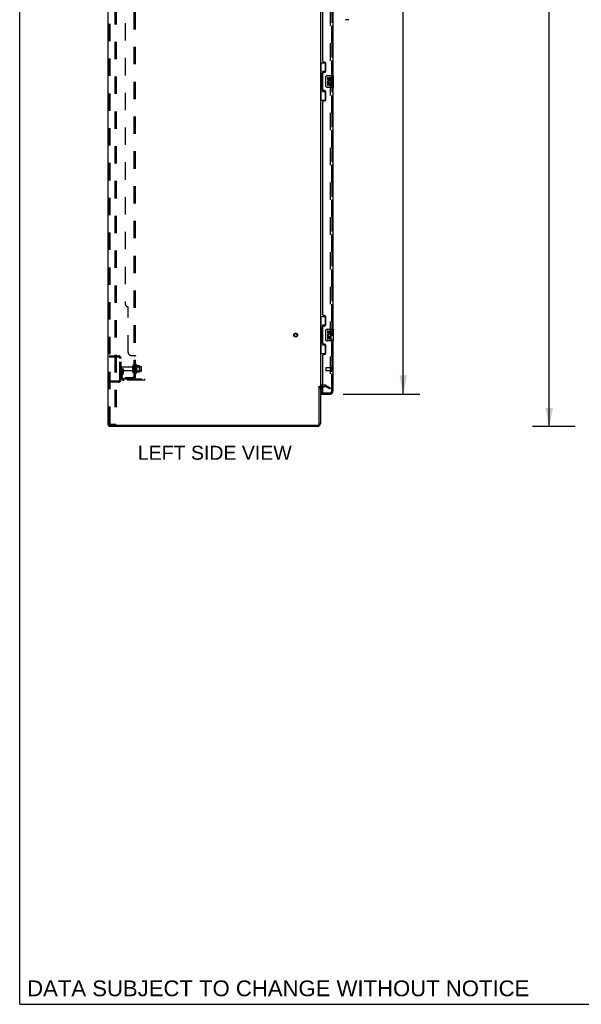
# Model space of a CAD drawing. Header units: inches. Extents: x 0 to 268, y 0 to 174.
# Tile 1 of 83: x 0 to 48, y 0 to 83. Entities that reach past the tile are written whole.
import ezdxf

# ---------------------------------------------------------------- set-up
doc = ezdxf.new("R2010")
doc.units = ezdxf.units.IN
doc.header["$LTSCALE"] = 14.749625
doc.header["$MEASUREMENT"] = 0
doc.linetypes.add('HIDDEN', pattern=[0.2, 0.1, -0.1])
doc.layers.get('0').update_dxf_attribs({"linetype": 'CONTINUOUS'})
for name, color, linetype in [('DEFAULT_2', 8, 'HIDDEN'), ('DIMENSIONS', 7, 'CONTINUOUS'), ('LEFTHAND_DOOR_ASSEMBLY', 7, 'CONTINUOUS'), ('RIGHTHAND_DOOR_ASSEMBLY', 7, 'CONTINUOUS'), ('SUBPANEL', 7, 'CONTINUOUS')]:
    doc.layers.add(name, color=color, linetype=linetype)
doc.styles.get("Standard").update_dxf_attribs({"font": 'arial.ttf'})
doc.dimstyles.new('DIMSTYLE_1', dxfattribs={"dimtxt": 1.183125, "dimasz": 1.5775, "dimexe": 0.09, "dimexo": 0.07, "dimgap": 0.0375, "dimtad": 0, "dimtih": 1, "dimtoh": 1, "dimzin": 4, "dimdsep": 46, "dimtxsty": 'Standard', "dimblk": '_FILLED', "dimblk1": '_FILLED', "dimblk2": '_FILLED', "dimcen": 0.09, "dimadec": 3, "dimazin": 1, "dimtfac": 1, "dimtdec": 3, "dimtofl": 0, "dimtmove": 0, "dimatfit": 3, "dimldrblk": '_FILLED', "dimfxl": 0, "dimtolj": 1, "dimtzin": 4, "dimarcsym": 0})

# ---------------------------------------------------------------- blocks, each defined once
blk = doc.blocks.new('_FILLED')
at = {"color": 0, "linetype": 'ByBlock'}
blk.add_solid([(0, 0), (-1, 0.2), (-1, -0.2)], dxfattribs=at)
blk = doc.blocks.new('*D7')
at = {"layer": 'DIMENSIONS', "color": 2, "linetype": 'Continuous'}
for p, q in [((27.405, 126.238), (33.923, 126.238)), ((32.503, 126.238), (32.503, 91.175)), ((32.503, 51.738), (32.503, 87.034)), ((27.405, 51.738), (33.923, 51.738))]:
    blk.add_line(p, q, dxfattribs=at)
at = {"layer": 'DIMENSIONS', "color": 2, "linetype": 'Continuous', "xscale": 1.5775, "yscale": 1.5775, "zscale": 1.5775}
for p, rotation in [((32.503, 126.238), 90), ((32.503, 51.738), 270)]:
    blk.add_blockref('_FILLED', p, dxfattribs=dict(at, rotation=rotation))
at = {"layer": 'DIMENSIONS', "color": 2, "linetype": 'Continuous', "insert": (32.503, 90.584), "char_height": 1.1831, "width": 6.05197, "attachment_point": 2, "line_spacing_factor": 0.9}
blk.add_mtext('74.50\\PDOORS', dxfattribs=at)
blk = doc.blocks.new('*D15')
at = {"layer": 'DIMENSIONS', "color": 2, "linetype": 'Continuous'}
for p, q in [((47.066, 128.988), (43.46, 128.988)), ((44.879, 128.988), (44.879, 90.171)), ((44.879, 48.988), (44.879, 87.805)), ((47.066, 48.988), (43.46, 48.988))]:
    blk.add_line(p, q, dxfattribs=at)
at = {"layer": 'DIMENSIONS', "color": 2, "linetype": 'Continuous', "xscale": 1.5775, "yscale": 1.5775, "zscale": 1.5775}
for p, rotation in [((44.879, 128.988), 90), ((44.879, 48.988), 270)]:
    blk.add_blockref('_FILLED', p, dxfattribs=dict(at, rotation=rotation))
at = {"layer": 'DIMENSIONS', "color": 2, "linetype": 'Continuous', "insert": (44.879, 89.58), "char_height": 1.1831, "width": 4.13434, "attachment_point": 2, "line_spacing_factor": 0.9}
blk.add_mtext('80.00', dxfattribs=at)

msp = doc.modelspace()

# ---------------------------------------------------------------- linework, layer by layer
at = {"color": 7, "linetype": 'Continuous'}
for p, q in [((0, 0), (0, 173.525)), ((25.386, 52.384), (25.49, 52.384)), ((7.542, 49.092), (7.542, 48.988)), ((7.546, 49.092), (7.58, 49.092)), ((0, 0), (268.175, 0))]:
    msp.add_line(p, q, dxfattribs=at)
at = {"color": 3, "linetype": 'Continuous'}
for p, q in [((7.49, 49.092), (7.49, 128.884)), ((25.49, 125.54), (25.49, 52.436)), ((25.386, 49.235), (25.386, 52.395)), ((25.49, 52.384), (25.49, 49.235)), ((25.694, 52.384), (25.632, 52.384)), ((7.49, 49.092), (7.546, 49.092)), ((25.243, 48.988), (7.542, 48.988)), ((7.58, 49.092), (25.243, 49.092))]:
    msp.add_line(p, q, dxfattribs=at)
for centre, radius, start, end in [((25.632, 52.242), 0.142, 90, 180), ((25.243, 49.235), 0.246, 270, 360), ((25.243, 49.235), 0.142, 270, 360)]:
    msp.add_arc(centre, radius, start, end, dxfattribs=at)
at = {"layer": 'DEFAULT_2', "color": 8, "linetype": 'HIDDEN'}
for p, q in [((7.594, 49.206), (7.594, 128.771)), ((7.667, 49.206), (7.667, 128.771)), ((8.065, 128.801), (8.065, 49.176)), ((8.169, 128.801), (8.169, 49.176)), ((26.302, 125.723), (26.302, 52.254)), ((7.594, 54.988), (8.347, 54.988)), ((7.594, 54.884), (8.347, 54.884)), ((8.266, 54.988), (8.266, 54.884)), ((8.49, 52.985), (8.49, 54.742)), ((8.594, 52.985), (8.594, 54.742)), ((8.698, 53.863), (8.594, 53.863)), ((9.521, 54.028), (8.624, 54.028)), ((9.521, 53.698), (8.624, 53.698)), ((8.682, 53.517), (8.633, 53.449)), ((8.684, 53.523), (8.684, 53.863)), ((8.684, 53.688), (8.788, 53.688)), ((8.698, 53.863), (8.788, 53.863)), ((8.698, 53.162), (8.698, 53.863)), ((8.766, 53.456), (8.717, 53.388)), ((8.788, 53.523), (8.788, 53.863)), ((9.584, 53.606), (9.584, 54.121)), ((9.694, 53.606), (9.694, 54.121)), ((10.289, 54.051), (9.694, 54.051)), ((10.289, 53.676), (9.694, 53.676)), ((9.819, 54.197), (9.819, 53.529)), ((9.839, 54.047), (9.819, 54.067)), ((9.839, 53.68), (9.819, 53.66)), ((9.839, 54.047), (10.135, 54.047)), ((9.839, 54.047), (9.839, 53.68)), ((9.839, 53.68), (10.135, 53.68)), ((9.889, 54.219), (9.889, 53.507)), ((10.144, 54.141), (9.917, 54.141)), ((10.144, 53.586), (9.917, 53.586)), ((10.135, 54.047), (10.155, 54.067)), ((10.135, 54.047), (10.135, 53.68)), ((10.135, 53.68), (10.155, 53.66)), ((10.155, 54.119), (10.155, 53.607)), ((10.319, 53.706), (10.319, 54.021)), ((8.347, 52.842), (7.594, 52.842)), ((8.347, 52.738), (7.594, 52.738)), ((8.266, 52.842), (8.266, 52.738)), ((8.84, 53.019), (10.594, 53.019)), ((10.594, 52.915), (8.84, 52.915)), ((10.091, 52.915), (10.091, 53.019)), ((10.347, 52.915), (10.347, 53.019)), ((10.594, 52.915), (10.594, 53.019)), ((25.894, 52.488), (25.632, 52.488)), ((25.694, 52.384), (25.894, 52.384)), ((26.25, 52.184), (25.911, 52.38)), ((25.963, 52.47), (26.302, 52.274)), ((26.302, 52.274), (26.25, 52.184)), ((7.689, 49.176), (7.615, 49.176)), ((7.689, 49.176), (8.169, 49.176))]:
    msp.add_line(p, q, dxfattribs=at)
for points in [[(26.277, 52.236), (26.279, 52.235), (26.281, 52.234)], [(26.285, 52.234), (26.285, 52.234), (26.283, 52.234), (26.281, 52.234)], [(26.302, 52.254), (26.302, 52.251), (26.302, 52.249), (26.301, 52.247), (26.301, 52.245), (26.3, 52.243), (26.298, 52.241), (26.297, 52.239), (26.296, 52.238), (26.294, 52.237), (26.292, 52.236), (26.291, 52.235), (26.289, 52.234), (26.287, 52.234), (26.285, 52.234)], [(7.594, 49.206), (7.595, 49.198), (7.597, 49.191), (7.6, 49.184), (7.604, 49.18), (7.609, 49.177), (7.615, 49.176)], [(7.667, 49.206), (7.668, 49.198), (7.67, 49.191), (7.674, 49.184), (7.678, 49.18), (7.683, 49.177), (7.689, 49.176)]]:
    msp.add_lwpolyline(points, dxfattribs=at)
for radius in [0.164, 0.124]:
    msp.add_circle((23.386, 56.738), radius, dxfattribs=at)
for centre, radius, start, end in [((8.347, 54.742), 0.246, 0, 90), ((8.347, 54.742), 0.142, 0, 90), ((8.624, 53.998), 0.03, 90, 180), ((8.624, 53.728), 0.03, 180, 270), ((8.802, 53.327), 0.208, 144.24611, 180), ((8.674, 53.523), 0.01, 324.24611, 360), ((8.674, 53.523), 0.114, 324.24611, 360), ((9.521, 54.091), 0.0625, 270, 360), ((9.521, 53.636), 0.0625, 0, 90), ((9.639, 54.121), 0.055, 360, 180), ((9.639, 53.606), 0.055, 180, 0), ((9.857, 54.197), 0.0384, 34.44966, 180), ((9.857, 53.529), 0.0384, 180, 325.55034), ((9.289, 53.863), 0.698, 23.96793, 30.66313), ((9.289, 53.863), 0.698, 329.33687, 336.03207), ((9.935, 54.151), 0.01, 203.96793, 270), ((9.935, 53.576), 0.01, 90, 156.03207), ((10.144, 54.131), 0.01, 5.19383, 90), ((10.144, 53.596), 0.01, 270, 354.80617), ((10.014, 54.119), 0.141, 0, 5.20805), ((10.014, 53.607), 0.141, 354.79195, 360), ((10.289, 54.021), 0.03, 359.99999, 90), ((10.289, 53.706), 0.03, 270, 0.00001), ((8.347, 52.985), 0.246, 270, 360), ((8.347, 52.985), 0.142, 270, 360), ((8.84, 53.162), 0.246, 180, 270), ((8.802, 53.327), 0.104, 144.24611, 180), ((8.84, 53.162), 0.142, 180, 270), ((25.632, 52.242), 0.246, 90, 180), ((25.894, 52.351), 0.137, 60, 90), ((25.894, 52.351), 0.033, 60, 90)]:
    msp.add_arc(centre, radius, start, end, dxfattribs=at)
at = {"layer": 'LEFTHAND_DOOR_ASSEMBLY', "color": 8, "linetype": 'HIDDEN'}
for p, q in [((26.444, 51.985), (26.444, 125.992)), ((25.944, 53.956), (25.944, 53.728)), ((26.401, 53.966), (25.954, 53.966)), ((26.401, 53.718), (25.954, 53.718)), ((26.401, 53.984), (26.401, 53.7)), ((25.714, 51.842), (26.301, 51.842))]:
    msp.add_line(p, q, dxfattribs=at)
at = {"layer": 'LEFTHAND_DOOR_ASSEMBLY', "color": 3, "linetype": 'Continuous'}
for p, q in [((26.548, 99.238), (26.548, 78.738)), ((25.694, 79.946), (25.694, 98.031)), ((25.814, 79.886), (25.754, 79.886)), ((25.944, 79.136), (25.944, 79.756)), ((25.694, 77.531), (25.694, 78.946)), ((25.754, 79.006), (25.814, 79.006)), ((26.548, 77.738), (26.548, 57.238)), ((25.814, 77.471), (25.754, 77.471)), ((25.944, 76.721), (25.944, 77.341)), ((25.694, 58.446), (25.694, 76.531)), ((25.754, 76.591), (25.814, 76.591)), ((25.814, 58.386), (25.754, 58.386)), ((25.944, 57.636), (25.944, 58.256)), ((25.694, 56.031), (25.694, 57.446)), ((25.754, 57.506), (25.814, 57.506)), ((25.814, 55.971), (25.754, 55.971)), ((26.548, 56.238), (26.548, 51.985)), ((25.944, 55.221), (25.944, 55.841)), ((25.694, 51.862), (25.694, 55.031)), ((25.754, 55.091), (25.814, 55.091)), ((25.569, 51.738), (26.301, 51.738))]:
    msp.add_line(p, q, dxfattribs=at)
at = {"layer": 'LEFTHAND_DOOR_ASSEMBLY', "color": 7, "linetype": 'Continuous'}
for p, q in [((27.893, 83.476), (27.611, 83.476)), ((25.49, 79.813), (25.93, 79.813)), ((25.529, 79.813), (25.529, 78.788)), ((25.894, 79.813), (25.894, 79.033)), ((25.507, 78.788), (25.63, 78.788)), ((25.507, 78.788), (25.507, 77.688)), ((25.63, 78.818), (25.63, 78.839)), ((25.63, 77.688), (25.63, 78.788)), ((25.894, 79.078), (25.667, 79.078)), ((25.667, 79.078), (25.667, 77.398)), ((25.953, 77.838), (25.953, 78.638)), ((26.053, 78.738), (26.593, 78.738)), ((26.153, 78.584), (26.09, 78.584)), ((26.09, 78.584), (26.09, 78.448)), ((26.153, 78.448), (26.153, 78.584)), ((26.218, 78.51), (26.218, 78.441)), ((26.279, 78.448), (26.279, 78.49)), ((26.342, 78.49), (26.342, 78.353)), ((26.405, 78.353), (26.405, 78.49)), ((26.608, 77.753), (26.608, 78.723)), ((25.507, 77.688), (25.63, 77.688)), ((25.529, 77.688), (25.529, 76.663)), ((25.63, 77.637), (25.63, 77.658)), ((26.593, 77.738), (26.053, 77.738)), ((26.109, 78.123), (26.09, 78.123)), ((26.09, 78.123), (26.09, 77.892)), ((26.09, 77.892), (26.153, 77.892)), ((26.143, 78.123), (26.17, 78.142)), ((26.143, 78.123), (26.405, 78.123)), ((26.153, 78.06), (26.218, 78.06)), ((26.153, 77.892), (26.153, 78.06)), ((26.218, 78.06), (26.218, 77.924)), ((26.218, 77.924), (26.279, 77.924)), ((26.279, 78.06), (26.342, 78.06)), ((26.279, 77.924), (26.279, 78.06)), ((26.334, 78.159), (26.392, 78.134)), ((26.342, 78.353), (26.405, 78.353)), ((26.342, 78.06), (26.342, 77.892)), ((26.342, 77.892), (26.405, 77.892)), ((26.405, 77.892), (26.405, 78.123)), ((25.667, 77.398), (25.894, 77.398)), ((25.894, 77.443), (25.894, 76.663)), ((25.49, 76.663), (25.93, 76.663)), ((25.49, 58.313), (25.93, 58.313)), ((25.529, 58.313), (25.529, 57.288)), ((25.894, 58.313), (25.894, 57.533)), ((25.507, 57.288), (25.63, 57.288)), ((25.507, 57.288), (25.507, 56.188)), ((25.63, 57.318), (25.63, 57.339)), ((25.63, 56.188), (25.63, 57.288)), ((25.894, 57.578), (25.667, 57.578)), ((25.667, 57.578), (25.667, 55.898)), ((25.953, 56.338), (25.953, 57.138)), ((26.053, 57.238), (26.593, 57.238)), ((26.153, 57.084), (26.09, 57.084)), ((26.09, 57.084), (26.09, 56.948)), ((26.153, 56.948), (26.153, 57.084)), ((26.218, 57.01), (26.218, 56.941)), ((26.279, 56.948), (26.279, 56.99)), ((26.342, 56.99), (26.342, 56.853)), ((26.342, 56.853), (26.405, 56.853)), ((26.405, 56.853), (26.405, 56.99)), ((26.608, 56.253), (26.608, 57.223)), ((25.507, 56.188), (25.63, 56.188)), ((25.529, 56.188), (25.529, 55.163)), ((25.63, 56.137), (25.63, 56.158)), ((25.894, 55.943), (25.894, 55.163)), ((26.593, 56.238), (26.053, 56.238)), ((26.109, 56.623), (26.09, 56.623)), ((26.09, 56.623), (26.09, 56.392)), ((26.09, 56.392), (26.153, 56.392)), ((26.143, 56.623), (26.17, 56.642)), ((26.143, 56.623), (26.405, 56.623)), ((26.153, 56.56), (26.218, 56.56)), ((26.153, 56.392), (26.153, 56.56)), ((26.218, 56.56), (26.218, 56.424)), ((26.218, 56.424), (26.279, 56.424)), ((26.279, 56.56), (26.342, 56.56)), ((26.279, 56.424), (26.279, 56.56)), ((26.334, 56.659), (26.392, 56.634)), ((26.342, 56.56), (26.342, 56.392)), ((26.342, 56.392), (26.405, 56.392)), ((26.405, 56.392), (26.405, 56.623)), ((25.49, 55.163), (25.93, 55.163)), ((25.667, 55.898), (25.894, 55.898)), ((25.569, 52.369), (25.569, 51.862)), ((25.569, 51.842), (25.714, 51.842)), ((25.569, 51.842), (25.569, 51.738))]:
    msp.add_line(p, q, dxfattribs=at)
for points in [[(25.667, 79.054), (25.667, 79.051), (25.667, 79.047), (25.668, 79.043), (25.67, 79.039), (25.671, 79.034), (25.673, 79.029), (25.676, 79.024), (25.679, 79.018), (25.682, 79.011), (25.686, 79.004), (25.69, 78.997), (25.695, 78.989), (25.7, 78.981), (25.703, 78.977)], [(25.953, 78.638), (25.953, 78.644), (25.954, 78.651), (25.955, 78.657), (25.956, 78.663), (25.958, 78.669), (25.96, 78.674)], [(25.96, 77.802), (25.958, 77.808), (25.956, 77.813), (25.955, 77.819), (25.954, 77.826), (25.953, 77.832), (25.953, 77.838)], [(25.703, 77.499), (25.7, 77.496), (25.695, 77.487), (25.69, 77.479), (25.686, 77.472), (25.682, 77.465), (25.679, 77.459), (25.676, 77.453), (25.673, 77.447), (25.671, 77.442), (25.67, 77.437), (25.668, 77.433), (25.667, 77.429), (25.667, 77.425), (25.667, 77.422)], [(25.667, 57.554), (25.667, 57.551), (25.667, 57.547), (25.668, 57.543), (25.67, 57.539), (25.671, 57.534), (25.673, 57.529), (25.676, 57.524), (25.679, 57.518), (25.682, 57.511), (25.686, 57.504), (25.69, 57.497), (25.695, 57.489), (25.7, 57.481), (25.703, 57.477)], [(25.953, 57.138), (25.953, 57.144), (25.954, 57.151), (25.955, 57.157), (25.956, 57.163), (25.958, 57.169), (25.96, 57.174)], [(25.703, 55.999), (25.7, 55.996), (25.695, 55.987), (25.69, 55.979), (25.686, 55.972), (25.682, 55.965), (25.679, 55.959), (25.676, 55.953), (25.673, 55.947), (25.671, 55.942), (25.67, 55.937), (25.668, 55.933), (25.667, 55.929), (25.667, 55.925), (25.667, 55.922)], [(25.96, 56.302), (25.958, 56.308), (25.956, 56.313), (25.955, 56.319), (25.954, 56.326), (25.953, 56.332), (25.953, 56.338)]]:
    msp.add_lwpolyline(points, dxfattribs=at)
at = {"layer": 'LEFTHAND_DOOR_ASSEMBLY', "color": 3, "linetype": 'Continuous'}
for centre, radius, start, end in [((25.754, 79.946), 0.06, 180, 270), ((25.814, 79.756), 0.13, 0, 90), ((25.754, 78.946), 0.06, 90, 180), ((25.814, 79.136), 0.13, 270, 360), ((25.754, 77.531), 0.06, 180, 270), ((25.814, 77.341), 0.13, 0, 90), ((25.754, 76.531), 0.06, 90, 180), ((25.814, 76.721), 0.13, 270, 360), ((25.754, 58.446), 0.06, 180, 270), ((25.814, 58.256), 0.13, 0, 90), ((25.814, 57.636), 0.13, 270, 360), ((25.754, 57.446), 0.06, 90, 180), ((25.754, 56.031), 0.06, 180, 270), ((25.814, 55.841), 0.13, 0, 90), ((25.814, 55.221), 0.13, 270, 360), ((25.754, 55.031), 0.06, 90, 180), ((25.714, 51.862), 0.02, 180, 270), ((26.301, 51.985), 0.246, 270, 360)]:
    msp.add_arc(centre, radius, start, end, dxfattribs=at)
at = {"layer": 'LEFTHAND_DOOR_ASSEMBLY', "color": 7, "linetype": 'Continuous'}
for centre, radius, start, end in [((26.053, 78.638), 0.1, 90, 158.79459), ((26.311, 78.49), 0.0943, 68.69989, 167.43379), ((26.31, 78.49), 0.0314, 0, 180.04847), ((26.311, 78.49), 0.0943, 0, 68.67039), ((26.593, 78.723), 0.015, 0, 90), ((26.053, 77.838), 0.1, 201.20502, 270), ((26.185, 78.448), 0.0943, 180, 360), ((26.244, 78.196), 0.154, 161.41988, 206.19629), ((26.248, 78.196), 0.157, 336.59665, 161.87913), ((26.248, 78.196), 0.157, 205.73705, 207.8532), ((26.185, 78.448), 0.0314, 180, 261.22946), ((26.248, 78.196), 0.0943, 336.59665, 215.11217), ((26.184, 78.452), 0.0362, 263.42855, 341.76278), ((26.593, 77.753), 0.015, 270, 360), ((26.053, 57.138), 0.1, 90, 158.79459), ((26.185, 56.948), 0.0943, 180, 360), ((26.248, 56.696), 0.157, 336.59665, 161.87913), ((26.185, 56.948), 0.0314, 180, 261.22946), ((26.248, 56.696), 0.0943, 336.59665, 215.11217), ((26.184, 56.952), 0.0362, 263.42855, 341.76278), ((26.311, 56.99), 0.0943, 68.69989, 167.43379), ((26.31, 56.99), 0.0314, 0, 180.04847), ((26.311, 56.99), 0.0943, 0, 68.67039), ((26.593, 57.223), 0.015, 0, 90), ((26.053, 56.338), 0.1, 201.20502, 270), ((26.244, 56.696), 0.154, 161.41988, 206.19629), ((26.248, 56.696), 0.157, 205.73705, 207.8532), ((26.593, 56.253), 0.015, 270, 360), ((25.589, 51.862), 0.02, 180, 270), ((26.384, 52.128), 0.26, 267.41339, 270)]:
    msp.add_arc(centre, radius, start, end, dxfattribs=at)
at = {"layer": 'LEFTHAND_DOOR_ASSEMBLY', "color": 8, "linetype": 'HIDDEN'}
for centre, radius, start, end in [((25.954, 53.956), 0.01, 90, 180), ((25.954, 53.728), 0.01, 180, 270), ((26.422, 53.984), 0.0215, 0, 180), ((26.422, 53.7), 0.0215, 180, 360), ((26.301, 51.985), 0.142, 270, 360)]:
    msp.add_arc(centre, radius, start, end, dxfattribs=at)
at = {"layer": 'LEFTHAND_DOOR_ASSEMBLY', "color": 7, "linetype": 'Continuous'}
for centre, start_param, end_param in [((25.734, 78.829), 0.699287, 1.51401), ((25.734, 78.829), -4.655602, -3.84088), ((25.734, 77.648), 0.699287, 1.51401), ((25.734, 77.648), -4.655602, -3.84088), ((25.734, 57.329), 0.699287, 1.51401), ((25.734, 57.329), -4.655602, -3.84088), ((25.734, 56.148), 0.699287, 1.51401), ((25.734, 56.148), -4.655602, -3.84088)]:
    msp.add_ellipse(centre, major_axis=(0, 0.18), ratio=0.579493, start_param=start_param, end_param=end_param, dxfattribs=at)
at = {"layer": 'RIGHTHAND_DOOR_ASSEMBLY', "color": 8, "linetype": 'HIDDEN'}
for p, q in [((26.444, 125.992), (26.444, 51.985)), ((25.589, 51.842), (26.301, 51.842))]:
    msp.add_line(p, q, dxfattribs=at)
msp.add_arc((26.301, 51.985), 0.142, 270, 360, dxfattribs=at)
at = {"layer": 'SUBPANEL', "color": 8, "linetype": 'HIDDEN'}
for p, q in [((9.694, 53.144), (9.694, 124.832)), ((9.819, 53.144), (9.819, 124.832)), ((8.944, 118.582), (8.944, 59.394)), ((9.194, 55.269), (9.194, 59.144)), ((9.444, 55.019), (9.765, 55.019)), ((9.688, 54.994), (9.69, 54.992)), ((9.691, 54.99), (9.692, 54.989)), ((9.694, 54.984), (9.819, 54.984)), ((9.694, 54.622), (9.819, 54.622)), ((9.694, 54.341), (9.819, 54.341)), ((9.694, 54.113), (9.819, 54.113)), ((9.694, 53.613), (9.819, 53.613)), ((8.944, 53.144), (9.582, 53.144)), ((8.944, 53.144), (8.944, 53.019)), ((9.582, 53.019), (8.944, 53.019)), ((9.194, 53.144), (9.194, 53.019)), ((9.765, 53.106), (9.668, 53.185)), ((9.693, 53.165), (9.694, 53.164)), ((9.694, 53.144), (9.819, 53.144))]:
    msp.add_line(p, q, dxfattribs=at)
for points in [[(9.668, 55.019), (9.668, 55.017), (9.668, 55.015), (9.668, 55.014), (9.668, 55.012), (9.669, 55.01), (9.67, 55.009), (9.671, 55.007), (9.672, 55.005), (9.674, 55.004), (9.676, 55.002), (9.677, 55.001), (9.679, 54.999), (9.684, 54.997)], [(9.668, 55.019), (9.668, 55.017), (9.668, 55.015), (9.668, 55.014), (9.668, 55.012), (9.669, 55.01)], [(9.67, 55.009), (9.671, 55.007), (9.672, 55.005)], [(9.674, 55.004), (9.676, 55.002), (9.677, 55.001)], [(9.684, 54.997), (9.686, 54.995), (9.688, 54.994), (9.69, 54.992), (9.691, 54.99), (9.692, 54.989), (9.693, 54.987), (9.694, 54.986), (9.694, 54.984)], [(9.693, 54.987), (9.694, 54.986), (9.694, 54.984)], [(9.765, 55.019), (9.767, 55.018), (9.77, 55.016), (9.773, 55.014), (9.776, 55.012), (9.78, 55.011), (9.784, 55.009), (9.792, 55.006)], [(9.767, 55.018), (9.77, 55.016), (9.773, 55.014)], [(9.792, 55.006), (9.796, 55.004), (9.8, 55.002)], [(9.8, 55.002), (9.803, 55.001), (9.806, 54.999), (9.809, 54.997), (9.812, 54.995), (9.814, 54.993), (9.816, 54.991), (9.817, 54.989), (9.818, 54.987), (9.819, 54.986), (9.819, 54.984)], [(9.806, 54.999), (9.809, 54.997), (9.812, 54.995)], [(9.817, 54.989), (9.818, 54.987), (9.819, 54.986), (9.819, 54.984)], [(9.668, 53.185), (9.668, 53.184), (9.668, 53.184), (9.668, 53.183), (9.668, 53.182), (9.669, 53.18), (9.67, 53.179), (9.671, 53.177), (9.672, 53.176), (9.674, 53.174), (9.676, 53.172), (9.679, 53.168)], [(9.679, 53.168), (9.682, 53.165), (9.684, 53.163), (9.686, 53.161), (9.688, 53.158), (9.69, 53.155), (9.691, 53.153), (9.692, 53.151), (9.693, 53.148), (9.694, 53.146), (9.694, 53.144)], [(9.753, 53.144), (9.754, 53.144), (9.753, 53.144), (9.753, 53.144), (9.753, 53.144), (9.753, 53.144), (9.752, 53.144), (9.751, 53.144), (9.751, 53.145), (9.75, 53.145), (9.75, 53.145), (9.749, 53.145), (9.748, 53.145), (9.747, 53.145), (9.747, 53.145), (9.746, 53.146), (9.745, 53.146), (9.744, 53.146), (9.743, 53.146), (9.743, 53.146), (9.742, 53.146), (9.741, 53.147), (9.74, 53.147), (9.739, 53.147), (9.738, 53.147), (9.737, 53.148), (9.736, 53.148), (9.735, 53.148), (9.734, 53.148), (9.733, 53.149), (9.732, 53.149), (9.731, 53.149), (9.73, 53.149), (9.729, 53.15), (9.728, 53.15), (9.727, 53.15), (9.726, 53.151), (9.725, 53.151), (9.724, 53.151), (9.723, 53.152), (9.722, 53.152), (9.721, 53.153), (9.72, 53.153), (9.719, 53.153), (9.718, 53.154), (9.717, 53.154), (9.716, 53.155), (9.715, 53.155), (9.714, 53.155), (9.713, 53.156), (9.712, 53.156), (9.71, 53.157), (9.709, 53.157), (9.708, 53.158), (9.708, 53.158), (9.707, 53.158), (9.706, 53.159), (9.705, 53.159), (9.704, 53.16), (9.703, 53.16), (9.702, 53.161), (9.701, 53.161), (9.7, 53.161), (9.7, 53.162), (9.699, 53.162), (9.698, 53.163), (9.697, 53.163), (9.697, 53.163), (9.696, 53.164), (9.695, 53.164), (9.694, 53.165), (9.694, 53.165), (9.693, 53.165), (9.692, 53.166), (9.692, 53.166), (9.691, 53.166), (9.691, 53.167), (9.69, 53.167), (9.69, 53.167), (9.69, 53.167), (9.69, 53.167)], [(9.69, 53.167), (9.69, 53.167), (9.69, 53.167), (9.69, 53.167), (9.69, 53.167), (9.691, 53.167), (9.691, 53.166), (9.692, 53.166), (9.692, 53.165), (9.693, 53.165), (9.693, 53.165)], [(9.75, 53.144), (9.751, 53.144), (9.751, 53.144), (9.752, 53.144), (9.752, 53.144), (9.753, 53.144), (9.753, 53.144), (9.753, 53.144), (9.753, 53.144)], [(9.765, 53.106), (9.767, 53.108), (9.77, 53.111), (9.773, 53.113), (9.776, 53.115), (9.78, 53.117), (9.784, 53.119), (9.788, 53.121)], [(9.788, 53.121), (9.796, 53.124), (9.8, 53.126), (9.803, 53.127), (9.806, 53.129), (9.809, 53.131), (9.812, 53.133), (9.814, 53.135), (9.816, 53.137), (9.817, 53.139), (9.818, 53.141), (9.819, 53.143), (9.819, 53.144)]]:
    msp.add_lwpolyline(points, dxfattribs=at)
for centre, radius, start, end in [((9.194, 59.394), 0.25, 180, 270), ((9.444, 55.269), 0.25, 180, 270), ((9.582, 53.256), 0.237, 270, 360), ((9.582, 53.256), 0.112, 270, 360)]:
    msp.add_arc(centre, radius, start, end, dxfattribs=at)

# ---------------------------------------------------------------- texts
at = {"layer": 'DIMENSIONS', "color": 2, "linetype": 'Continuous', "attachment_point": 2, "line_spacing_factor": 0.9}
for s, insert, char_height, width in [('LEFT SIDE VIEW', (16.534, 47.352), 1.18312, 13.00998), ('DATA SUBJECT TO CHANGE WITHOUT NOTICE', (21.911, 2.026), 1.34088, 42.47932)]:
    msp.add_mtext(s, dxfattribs=dict(at, insert=insert, char_height=char_height, width=width))

# ---------------------------------------------------------------- dimensions: what is measured, and where the dimension line sits
at = {"layer": 'DIMENSIONS', "color": 2, "linetype": 'Continuous'}
dim = msp.add_linear_dim(base=(44.879, 128.988), p1=(47.136, 48.988), p2=(47.136, 128.988), angle=90, dimstyle='DIMSTYLE_1', dxfattribs=at)
dim.commit()
dim.dimension.update_dxf_attribs({"geometry": '*D15', "text_midpoint": (44.872, 88.981), "dimtype": 160})
dim = msp.add_linear_dim(base=(32.503, 51.738), p1=(27.335, 126.238), p2=(27.335, 51.738), angle=270, text='<>\\PDOORS', dimstyle='DIMSTYLE_1', dxfattribs=at)
dim.commit()
dim.dimension.update_dxf_attribs({"geometry": '*D7', "text_midpoint": (32.503, 89.105), "dimtype": 160})

doc.saveas('drawing.dxf')
